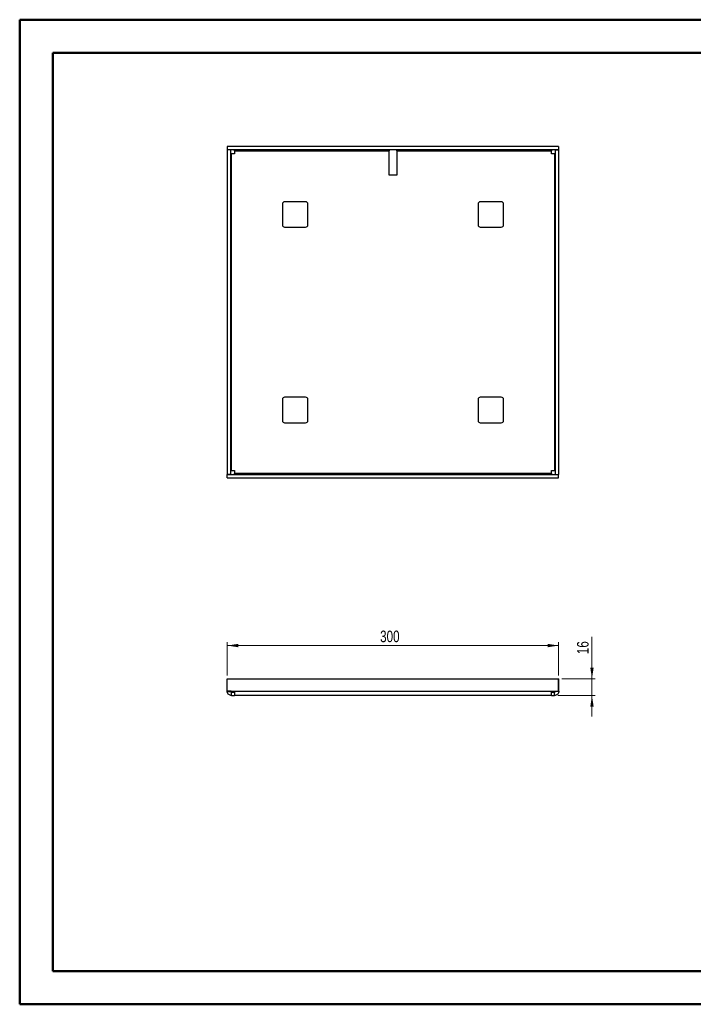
# Paper-space layout 'Sheet3' of a CAD drawing. Header units: millimetres. Extents: x 0 to 420, y 0 to 297.
# Tile 1 of 2: x 0 to 203, y 0 to 297. Entities that reach past the tile are written whole.
import ezdxf

# ---------------------------------------------------------------- set-up
doc = ezdxf.new("R2010")
doc.units = ezdxf.units.MM
doc.styles.add('SLDTEXTSTYLE1', font='TXT', dxfattribs={"width": 0.75})
doc.dimstyles.new('SLDDIMSTYLE0', dxfattribs={"dimtxt": 3.5, "dimasz": 3.302, "dimexe": 0, "dimexo": 0.0625, "dimgap": 0.875, "dimtad": 1, "dimdec": 0, "dimlfac": 3, "dimrnd": 1e-09, "dimzin": 12, "dimdsep": 46, "dimtxsty": 'SLDTEXTSTYLE1', "dimsah": 1, "dimcen": 0.09, "dimadec": 0, "dimazin": 3, "dimtfac": 1, "dimtdec": 0, "dimtofl": 0, "dimtmove": 0, "dimatfit": 3, "dimfxl": 1, "dimfrac": 2, "dimtolj": 1, "dimtzin": 12, "dimarcsym": 0})
doc.dimstyles.new('SLDDIMSTYLE1', dxfattribs={"dimtxt": 3.5, "dimasz": 3.302, "dimexe": 0, "dimexo": 0.0625, "dimgap": 0.875, "dimtad": 1, "dimdec": 0, "dimlfac": 3, "dimrnd": 1e-09, "dimzin": 12, "dimdsep": 46, "dimtxsty": 'SLDTEXTSTYLE1', "dimsah": 1, "dimcen": 0.09, "dimadec": 0, "dimazin": 3, "dimtfac": 1, "dimtdec": 0, "dimtmove": 0, "dimatfit": 0, "dimfxl": 1, "dimfrac": 2, "dimtolj": 1, "dimtzin": 12, "dimarcsym": 0})

# ---------------------------------------------------------------- blocks, each defined once
blk = doc.blocks.new('_D_3')
at = {"color": 7, "linetype": 'Continuous', "lineweight": 0}
for p, q in [((172.92, 98.43), (172.92, 111.02)), ((163.87, 98.43), (173.92, 98.43)), ((172.92, 98.43), (172.92, 93.35)), ((162.59, 93.35), (173.92, 93.35)), ((172.92, 93.35), (172.92, 87))]:
    blk.add_line(p, q, dxfattribs=at)
at = {"color": 7, "linetype": 'Continuous', "lineweight": 18}
for points in [[(172.92, 98.43), (173.43, 101.73), (172.42, 101.73)], [(172.92, 93.35), (172.42, 90.04), (173.43, 90.04)]]:
    blk.add_solid(points, dxfattribs=at)
at = {"color": 7, "linetype": 'Continuous', "lineweight": 18, "insert": (168.41, 105.84), "char_height": 3.5, "attachment_point": 1, "rotation": 90, "style": 'SLDTEXTSTYLE1'}
blk.add_mtext('16', dxfattribs=at)
blk = doc.blocks.new('_D_4')
at = {"color": 7, "linetype": 'Continuous', "lineweight": 0}
for p, q in [((62.97, 99.43), (62.97, 109.43)), ((62.97, 108.43), (162.87, 108.43)), ((162.87, 99.43), (162.87, 109.43))]:
    blk.add_line(p, q, dxfattribs=at)
at = {"color": 7, "linetype": 'Continuous', "lineweight": 18}
for points in [[(62.97, 108.43), (66.28, 107.92), (66.28, 108.94)], [(162.87, 108.43), (159.57, 108.94), (159.57, 107.92)]]:
    blk.add_solid(points, dxfattribs=at)
at = {"color": 7, "linetype": 'Continuous', "lineweight": 18, "insert": (109.05, 112.94), "char_height": 3.5, "attachment_point": 1, "style": 'SLDTEXTSTYLE1'}
blk.add_mtext('300', dxfattribs=at)

psp = doc.layouts.new('Sheet3')

# ---------------------------------------------------------------- linework, layer by layer
at = {"color": 7, "linetype": 'Continuous', "lineweight": 50}
for p, q in [((0.38, 0.21), (0.38, 297.21)), ((0.38, 297.21), (420.38, 297.21)), ((10.38, 10.21), (10.38, 287.21)), ((10.38, 287.21), (410.38, 287.21)), ((10.38, 10.21), (410.38, 10.21)), ((0.38, 0.21), (420.38, 0.21))]:
    psp.add_line(p, q, dxfattribs=at)
at = {"color": 7, "linetype": 'Continuous', "lineweight": 25}
for p, q in [((162.87, 258.98), (62.97, 258.98)), ((62.97, 258.98), (62.97, 257.98)), ((162.87, 258.98), (162.87, 257.98)), ((63.92, 257.96), (62.92, 257.96)), ((62.92, 257.96), (62.92, 160)), ((162.87, 257.98), (62.97, 257.98)), ((63.92, 257.96), (63.92, 160)), ((63.93, 257.74), (63.93, 256.74)), ((65.16, 257.97), (64.16, 257.97)), ((64.26, 161.21), (64.26, 256.74)), ((65.16, 256.74), (64.26, 256.74)), ((65.16, 257.65), (111.76, 257.65)), ((65.16, 257.65), (65.16, 256.74)), ((111.76, 257.98), (111.76, 257.65)), ((111.76, 250.31), (111.76, 257.65)), ((114.09, 257.65), (114.09, 257.98)), ((114.09, 257.65), (160.69, 257.65)), ((114.09, 257.65), (114.09, 250.31)), ((161.69, 257.97), (160.69, 257.97)), ((160.69, 256.74), (160.69, 257.65)), ((161.59, 256.74), (160.69, 256.74)), ((161.59, 256.74), (161.59, 161.21)), ((161.92, 257.96), (162.92, 257.96)), ((161.92, 160), (161.92, 257.96)), ((161.92, 256.74), (161.92, 257.74)), ((162.92, 160), (162.92, 257.96)), ((114.09, 250.31), (111.76, 250.31)), ((79.59, 241.65), (79.59, 235.31)), ((86.59, 242.31), (80.26, 242.31)), ((87.26, 235.31), (87.26, 241.65)), ((138.59, 241.65), (138.59, 235.31)), ((145.59, 242.31), (139.26, 242.31)), ((146.26, 235.31), (146.26, 241.65)), ((80.26, 234.65), (86.59, 234.65)), ((139.26, 234.65), (145.59, 234.65)), ((79.59, 182.65), (79.59, 176.31)), ((86.59, 183.31), (80.26, 183.31)), ((87.26, 176.31), (87.26, 182.65)), ((138.59, 182.65), (138.59, 176.31)), ((145.59, 183.31), (139.26, 183.31)), ((146.26, 176.31), (146.26, 182.65)), ((80.26, 175.65), (86.59, 175.65)), ((139.26, 175.65), (145.59, 175.65)), ((63.93, 161.21), (63.93, 160.21)), ((64.26, 161.21), (65.16, 161.21)), ((65.16, 161.21), (65.16, 160.31)), ((160.69, 161.21), (161.59, 161.21)), ((160.69, 160.31), (160.69, 161.21)), ((161.92, 160.21), (161.92, 161.21)), ((63.92, 160), (62.92, 160)), ((62.97, 158.98), (62.97, 159.98)), ((62.97, 159.98), (162.87, 159.98)), ((62.97, 158.98), (162.87, 158.98)), ((64.16, 159.98), (65.16, 159.98)), ((160.69, 160.31), (65.16, 160.31)), ((160.69, 159.98), (161.69, 159.98)), ((161.92, 160), (162.92, 160)), ((162.87, 158.98), (162.87, 159.98)), ((62.97, 98.43), (62.92, 98.43)), ((62.92, 94.68), (62.92, 98.43)), ((62.97, 94.68), (62.97, 98.43)), ((62.97, 98.43), (162.87, 98.43)), ((162.87, 94.68), (162.87, 98.43)), ((162.87, 98.43), (162.92, 98.43)), ((162.92, 94.68), (162.92, 98.43)), ((62.97, 94.68), (62.92, 94.68)), ((62.95, 94.43), (63.93, 94.62)), ((64.16, 94.68), (62.97, 94.68)), ((64.16, 94.68), (161.69, 94.68)), ((64.16, 94.43), (65.16, 94.43)), ((64.26, 93.35), (64.26, 94.35)), ((64.26, 94.35), (65.16, 94.35)), ((64.26, 93.35), (65.16, 93.35)), ((160.69, 93.35), (65.16, 93.35)), ((160.69, 94.43), (161.69, 94.43)), ((160.69, 94.35), (161.59, 94.35)), ((160.69, 93.35), (161.59, 93.35)), ((161.59, 93.35), (161.59, 94.35)), ((161.69, 94.68), (162.87, 94.68)), ((162.9, 94.43), (161.92, 94.62)), ((162.87, 94.68), (162.92, 94.68))]:
    psp.add_line(p, q, dxfattribs=at)
for centre, start, end in [((80.26, 241.65), 90, 180), ((86.59, 241.65), 360, 90), ((139.26, 241.65), 90, 180), ((145.59, 241.65), 0, 90), ((80.26, 235.31), 180, 270), ((86.59, 235.31), 270, 0), ((139.26, 235.31), 180, 270), ((145.59, 235.31), 270, 0), ((80.26, 182.65), 90, 180), ((86.59, 182.65), 0, 90), ((139.26, 182.65), 90, 180), ((145.59, 182.65), 0, 90), ((80.26, 176.31), 180, 270), ((86.59, 176.31), 270, 0), ((139.26, 176.31), 180, 270), ((145.59, 176.31), 270, 0)]:
    psp.add_arc(centre, 0.667, start, end, dxfattribs=at)
for points in [[(63.92, 257.74), (63.92, 257.74), (63.93, 257.74), (63.93, 257.74)], [(64.16, 257.97), (64.16, 257.98), (64.16, 257.98), (64.16, 257.98)], [(161.69, 257.98), (161.69, 257.98), (161.69, 257.98), (161.69, 257.97)], [(161.92, 257.74), (161.92, 257.74), (161.92, 257.74), (161.92, 257.74)], [(63.93, 160.21), (63.93, 160.21), (63.92, 160.21), (63.92, 160.21)], [(64.16, 159.98), (64.16, 159.98), (64.16, 159.98), (64.16, 159.98)], [(161.69, 159.98), (161.69, 159.98), (161.69, 159.98), (161.69, 159.98)], [(161.92, 160.21), (161.92, 160.21), (161.92, 160.21), (161.92, 160.21)], [(62.95, 94.43), (62.93, 94.51), (62.92, 94.6), (62.92, 94.68)], [(63.93, 94.62), (63.93, 94.64), (63.92, 94.66), (63.92, 94.68)], [(64.16, 94.68), (64.16, 94.6), (64.16, 94.51), (64.16, 94.43)], [(64.16, 94.62), (64.16, 94.64), (64.16, 94.66), (64.16, 94.68)], [(161.69, 94.43), (161.69, 94.51), (161.69, 94.6), (161.69, 94.68)], [(161.69, 94.68), (161.69, 94.66), (161.69, 94.64), (161.69, 94.62)], [(161.92, 94.68), (161.92, 94.66), (161.92, 94.64), (161.92, 94.62)], [(162.92, 94.68), (162.92, 94.6), (162.92, 94.51), (162.9, 94.43)]]:
    psp.add_open_spline(points, degree=3, dxfattribs=at)
for points, knots in [([(63.93, 256.74), (63.94, 256.74), (63.99, 256.74), (64.1, 256.74), (64.18, 256.74), (64.26, 256.74)], [0, 0, 0, 0, 0.5, 0.5, 1, 1, 1, 1]), ([(65.16, 257.65), (65.16, 257.72), (65.16, 257.8), (65.16, 257.92), (65.16, 257.96), (65.16, 257.97)], [0, 0, 0, 0, 0.5, 0.5, 1, 1, 1, 1]), ([(160.69, 257.97), (160.69, 257.96), (160.69, 257.92), (160.69, 257.8), (160.69, 257.72), (160.69, 257.65)], [0, 0, 0, 0, 0.5, 0.5, 1, 1, 1, 1]), ([(161.59, 256.74), (161.67, 256.74), (161.74, 256.74), (161.86, 256.74), (161.9, 256.74), (161.92, 256.74)], [0, 0, 0, 0, 0.5, 0.5, 1, 1, 1, 1]), ([(64.26, 161.21), (64.18, 161.21), (64.1, 161.21), (63.99, 161.21), (63.94, 161.21), (63.93, 161.21)], [0, 0, 0, 0, 0.5, 0.5, 1, 1, 1, 1]), ([(161.92, 161.21), (161.9, 161.21), (161.86, 161.21), (161.74, 161.21), (161.67, 161.21), (161.59, 161.21)], [0, 0, 0, 0, 0.5, 0.5, 1, 1, 1, 1]), ([(65.16, 159.98), (65.16, 160), (65.16, 160.04), (65.16, 160.16), (65.16, 160.24), (65.16, 160.31)], [0, 0, 0, 0, 0.5, 0.5, 1, 1, 1, 1]), ([(160.69, 160.31), (160.69, 160.24), (160.69, 160.16), (160.69, 160.04), (160.69, 160), (160.69, 159.98)], [0, 0, 0, 0, 0.5, 0.5, 1, 1, 1, 1]), ([(64.26, 93.35), (64.1, 93.35), (63.95, 93.37), (63.66, 93.48), (63.53, 93.56), (63.29, 93.75), (63.19, 93.87), (63.03, 94.13), (62.98, 94.28), (62.95, 94.43)], [0, 0, 0, 0, 0.25, 0.25, 0.5, 0.5, 0.75, 0.75, 1, 1, 1, 1]), ([(64.26, 94.35), (64.18, 94.35), (64.1, 94.37), (63.99, 94.47), (63.94, 94.54), (63.93, 94.62)], [0, 0, 0, 0, 0.5, 0.5, 1, 1, 1, 1]), ([(65.16, 94.43), (65.16, 94.28), (65.16, 94.13), (65.16, 93.87), (65.16, 93.75), (65.16, 93.56), (65.16, 93.48), (65.16, 93.37), (65.16, 93.35), (65.16, 93.35)], [0, 0, 0, 0, 0.25, 0.25, 0.5, 0.5, 0.75, 0.75, 1, 1, 1, 1]), ([(65.16, 94.35), (65.16, 94.35), (65.16, 94.36), (65.16, 94.4), (65.16, 94.42)], [0, 0, 0, 0, 0.5063644, 1, 1, 1, 1]), ([(160.69, 93.35), (160.69, 93.35), (160.69, 93.37), (160.69, 93.48), (160.69, 93.56), (160.69, 93.75), (160.69, 93.87), (160.69, 94.13), (160.69, 94.28), (160.69, 94.43)], [0, 0, 0, 0, 0.25, 0.25, 0.5, 0.5, 0.75, 0.75, 1, 1, 1, 1]), ([(160.69, 94.42), (160.69, 94.4), (160.69, 94.36), (160.69, 94.35), (160.69, 94.35)], [0, 0, 0, 0, 0.493636, 1, 1, 1, 1]), ([(161.92, 94.62), (161.9, 94.54), (161.86, 94.47), (161.74, 94.37), (161.67, 94.35), (161.59, 94.35)], [0, 0, 0, 0, 0.5, 0.5, 1, 1, 1, 1]), ([(162.9, 94.43), (162.87, 94.28), (162.82, 94.13), (162.66, 93.87), (162.56, 93.75), (162.32, 93.56), (162.19, 93.48), (161.9, 93.37), (161.75, 93.35), (161.59, 93.35)], [0, 0, 0, 0, 0.25, 0.25, 0.5, 0.5, 0.75, 0.75, 1, 1, 1, 1])]:
    psp.add_open_spline(points, degree=3, knots=knots, dxfattribs=at)

# ---------------------------------------------------------------- dimensions: what is measured, and where the dimension line sits
at = {"color": 7, "linetype": 'Continuous', "lineweight": 18}
dim = psp.add_linear_dim(base=(162.87, 108.43), p1=(62.97, 98.43), p2=(162.87, 98.43), dimstyle='SLDDIMSTYLE0', dxfattribs=at)
dim.commit()
dim.dimension.update_dxf_attribs({"geometry": '_D_4', "text_midpoint": (112.92, 108.43), "dimtype": 160})
dim = psp.add_linear_dim(base=(172.92, 93.35), p1=(162.87, 98.43), p2=(161.59, 93.35), angle=90, text='16', dimstyle='SLDDIMSTYLE1', dxfattribs=at)
dim.commit()
dim.dimension.update_dxf_attribs({"geometry": '_D_3', "text_midpoint": (172.92, 108.43), "dimtype": 160})

doc.saveas('drawing.dxf')
